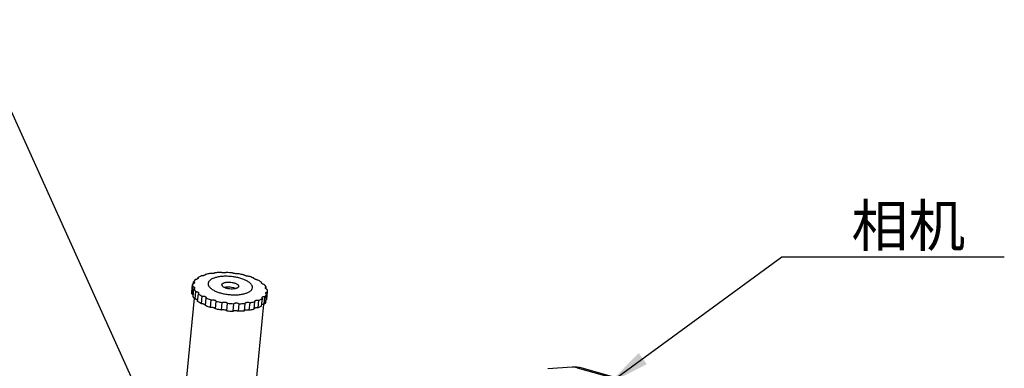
# Model space of a CAD drawing. Header units: millimetres. Extents: x 72 to 394, y 60 to 262.
# Tile 36 of 36: x 323 to 394, y 233 to 258. Entities that reach past the tile are written whole.
import ezdxf

# ---------------------------------------------------------------- set-up
doc = ezdxf.new("R2010")
doc.units = ezdxf.units.MM
doc.header["$LTSCALE"] = 23.1
doc.layers.get('0').update_dxf_attribs({"linetype": 'CONTINUOUS'})
for name, color, linetype in [('00_COMPONENTS', 7, 'CONTINUOUS'), ('256', 7, 'CONTINUOUS'), ('50_ALL_DETAILS', 7, 'CONTINUOUS')]:
    doc.layers.add(name, color=color, linetype=linetype)
doc.styles.get("Standard").update_dxf_attribs({"font": 'simfang.ttf'})
doc.dimstyles.get("Standard").update_dxf_attribs({"dimtxt": 3, "dimasz": 3, "dimexe": 2.5, "dimexo": 0.5, "dimtad": 1, "dimdsep": 46, "dimtxsty": 'STANDARD', "dimblk": '_FILLED', "dimblk1": '_FILLED', "dimblk2": '_FILLED', "dimcen": 0.09, "dimclrt": 3, "dimazin": 2, "dimtol": 1, "dimtp": 0.01, "dimtm": 0.01, "dimtfac": 1, "dimtofl": 0, "dimtmove": 0, "dimatfit": 3, "dimldrblk": '_FILLED', "dimfxl": 1, "dimtolj": 1, "dimarcsym": 0})

# ---------------------------------------------------------------- blocks, each defined once
blk = doc.blocks.new('_FILLED')
at = {"color": 0, "linetype": 'ByBlock'}
blk.add_solid([(0, 0), (-1, 0.167), (-1, -0.167)], dxfattribs=at)

msp = doc.modelspace()

# ---------------------------------------------------------------- linework, layer by layer
at = {"layer": '00_COMPONENTS', "color": 7}
for p, q in [((362.701, 232.899), (360.951, 232.792)), ((363.037, 232.91), (362.797, 232.904)), ((363.052, 232.871), (367.427, 231.647)), ((367.632, 231.652), (363.256, 232.876))]:
    msp.add_line(p, q, dxfattribs=at)
at = {"layer": '00_COMPONENTS', "color": 4}
msp.add_line((363.256, 232.876), (363.052, 232.871), dxfattribs=at)
at = {"layer": '00_COMPONENTS', "color": 7}
for points, knots in [([(362.797, 232.904), (362.789, 232.904), (362.757, 232.903), (362.725, 232.901), (362.701, 232.899)], [0, 0, 0, 0, 0.252522, 1, 1, 1, 1]), ([(363.052, 232.871), (363.032, 232.877), (362.991, 232.888), (362.927, 232.9), (362.862, 232.905), (362.819, 232.905), (362.797, 232.904)], [0, 0, 0, 0, 0.2413, 0.49305, 0.749002, 1, 1, 1, 1]), ([(363.037, 232.91), (363.055, 232.911), (363.091, 232.91), (363.147, 232.904), (363.202, 232.892), (363.238, 232.882), (363.256, 232.876)], [0, 0, 0, 0, 0.243773, 0.492012, 0.744631, 1, 1, 1, 1])]:
    msp.add_open_spline(points, degree=3, knots=knots, dxfattribs=at)
at = {"layer": '256', "color": 7}
for p, q in [((335.779, 239.25), (335.786, 239.327)), ((336.317, 239.53), (336.319, 239.551)), ((339.829, 239.294), (339.83, 239.296)), ((335.37, 238.298), (335.423, 238.843)), ((335.382, 238.143), (335.434, 238.689)), ((335.451, 237.977), (335.503, 238.522)), ((335.468, 238.888), (335.482, 239.029)), ((340.379, 238.937), (340.385, 238.992)), ((340.706, 238.531), (340.717, 238.648)), ((335.53, 237.866), (334.563, 227.808)), ((335.596, 237.792), (335.649, 238.338)), ((335.783, 237.633), (335.836, 238.179)), ((336.052, 237.466), (336.104, 238.011)), ((336.338, 237.329), (336.391, 237.875)), ((336.391, 237.878), (336.391, 237.875)), ((340.382, 237.298), (340.434, 237.844)), ((340.556, 237.431), (340.609, 237.977)), ((340.686, 237.596), (340.739, 238.141)), ((340.742, 237.753), (340.794, 238.298)), ((340.745, 237.781), (340.798, 238.327)), ((336.704, 237.195), (336.756, 237.741)), ((337.062, 237.095), (337.114, 237.64)), ((337.488, 237.007), (337.54, 237.553)), ((337.883, 236.953), (337.935, 237.499)), ((338.328, 236.921), (338.381, 237.466)), ((338.721, 236.918), (338.773, 237.463)), ((339.142, 236.943), (339.194, 237.489)), ((339.494, 236.992), (339.546, 237.538)), ((340.511, 237.428), (339.54, 227.33)), ((339.849, 237.074), (339.902, 237.619)), ((340.126, 237.169), (340.179, 237.715))]:
    msp.add_line(p, q, dxfattribs=at)
for centre, radius, start, end in [((337.583, 233.099), 6.61, 83.90067, 87.77401), ((339.849, 239.292), 0.0202, 174.52872, 178.69993), ((335.869, 238.801), 0.448, 170.8367, 174.50989), ((340.352, 238.37), 0.448, 350.8367, 354.50989), ((338.637, 244.071), 6.61, 263.90067, 267.77401), ((340.3, 237.824), 0.448, 350.8367, 354.50991), ((338.583, 243.499), 6.584, 263.89303, 267.78165)]:
    msp.add_arc(centre, radius, start, end, dxfattribs=at)
for points, knots in [([(335.784, 239.253), (335.774, 239.246), (335.751, 239.233), (335.711, 239.217), (335.664, 239.203), (335.63, 239.197), (335.612, 239.194)], [0, 0, 0, 0, 0.193638, 0.430682, 0.703079, 1, 1, 1, 1]), ([(335.809, 239.29), (335.809, 239.287), (335.807, 239.279), (335.798, 239.266), (335.789, 239.257), (335.784, 239.253)], [0, 0, 0, 0, 0.204286, 0.559755, 1, 1, 1, 1]), ([(336.042, 239.456), (336.019, 239.446), (335.931, 239.408), (335.846, 239.364), (335.786, 239.327)], [0, 0, 0, 0, 0.264485, 1, 1, 1, 1]), ([(335.786, 239.327), (335.79, 239.324), (335.797, 239.319), (335.805, 239.31), (335.809, 239.3), (335.81, 239.293), (335.809, 239.29)], [0, 0, 0, 0, 0.299443, 0.556652, 0.783706, 1, 1, 1, 1]), ([(336.32, 239.541), (336.32, 239.535), (336.315, 239.527), (336.306, 239.518), (336.292, 239.507), (336.268, 239.495), (336.233, 239.483), (336.191, 239.472), (336.144, 239.464), (336.094, 239.458), (336.059, 239.456), (336.042, 239.456)], [0, 0, 0, 0, 0.054415, 0.088737, 0.129003, 0.228329, 0.351924, 0.496317, 0.656463, 0.826444, 1, 1, 1, 1]), ([(336.674, 239.633), (336.643, 239.627), (336.524, 239.604), (336.405, 239.576), (336.319, 239.551)], [0, 0, 0, 0, 0.259447, 1, 1, 1, 1]), ([(336.319, 239.551), (336.319, 239.55), (336.32, 239.547), (336.32, 239.543), (336.32, 239.541)], [0, 0, 0, 0, 0.256766, 1, 1, 1, 1]), ([(337.026, 239.681), (337.022, 239.676), (337.007, 239.665), (336.978, 239.654), (336.94, 239.644), (336.875, 239.633), (336.785, 239.627), (336.712, 239.629), (336.674, 239.633)], [0, 0, 0, 0, 0.06058, 0.146372, 0.256827, 0.388249, 0.690621, 1, 1, 1, 1]), ([(339.56, 238.366), (339.582, 238.383), (339.622, 238.417), (339.67, 238.474), (339.703, 238.536), (339.721, 238.599), (339.723, 238.665), (339.709, 238.731), (339.679, 238.797), (339.634, 238.863), (339.576, 238.927), (339.503, 238.989), (339.417, 239.05), (339.282, 239.129), (339.085, 239.218), (338.821, 239.305), (338.53, 239.371), (338.225, 239.416), (337.915, 239.436), (337.614, 239.431), (337.332, 239.402), (337.116, 239.356), (336.962, 239.307), (336.861, 239.267), (336.772, 239.221), (336.719, 239.186), (336.695, 239.168)], [0, 0, 0, 0, 0.02218, 0.042292, 0.060786, 0.078306, 0.095641, 0.113613, 0.132943, 0.154164, 0.177622, 0.203498, 0.231845, 0.262622, 0.330908, 0.406846, 0.488284, 0.572714, 0.657445, 0.739771, 0.817127, 0.887266, 0.919084, 0.948517, 0.975486, 1, 1, 1, 1]), ([(337.448, 239.707), (337.412, 239.706), (337.271, 239.702), (337.131, 239.692), (337.026, 239.681)], [0, 0, 0, 0, 0.254773, 1, 1, 1, 1]), ([(337.84, 239.704), (337.829, 239.7), (337.804, 239.694), (337.763, 239.688), (337.714, 239.684), (337.642, 239.683), (337.568, 239.687), (337.497, 239.697), (337.463, 239.703), (337.448, 239.707)], [0, 0, 0, 0, 0.085898, 0.193347, 0.318421, 0.455772, 0.741774, 0.877377, 1, 1, 1, 1]), ([(338.68, 239.617), (338.665, 239.616), (338.633, 239.614), (338.563, 239.615), (338.473, 239.623), (338.385, 239.639), (338.323, 239.656), (338.297, 239.666), (338.286, 239.672)], [0, 0, 0, 0, 0.11265, 0.240742, 0.520658, 0.789537, 0.904502, 1, 1, 1, 1]), ([(339.106, 239.53), (339.072, 239.538), (338.93, 239.571), (338.788, 239.599), (338.68, 239.617)], [0, 0, 0, 0, 0.246465, 1, 1, 1, 1]), ([(339.465, 239.43), (339.428, 239.431), (339.373, 239.438), (339.3, 239.452), (339.248, 239.465), (339.2, 239.479), (339.16, 239.495), (339.129, 239.511), (339.112, 239.524), (339.106, 239.53)], [0, 0, 0, 0, 0.290276, 0.441257, 0.587012, 0.72086, 0.836917, 0.930716, 1, 1, 1, 1]), ([(339.83, 239.296), (339.801, 239.308), (339.681, 239.357), (339.558, 239.4), (339.465, 239.43)], [0, 0, 0, 0, 0.242067, 1, 1, 1, 1]), ([(340.116, 239.159), (340.098, 239.162), (340.062, 239.17), (340.01, 239.184), (339.96, 239.2), (339.917, 239.218), (339.88, 239.237), (339.856, 239.253), (339.842, 239.267), (339.833, 239.277), (339.829, 239.287), (339.829, 239.292)], [0, 0, 0, 0, 0.169079, 0.337565, 0.498428, 0.644865, 0.770916, 0.872208, 0.912981, 0.947338, 1, 1, 1, 1]), ([(335.423, 238.843), (335.42, 238.818), (335.42, 238.766), (335.428, 238.714), (335.434, 238.689)], [0, 0, 0, 0, 0.494058, 1, 1, 1, 1]), ([(335.549, 238.965), (335.548, 238.956), (335.542, 238.942), (335.528, 238.926), (335.508, 238.909), (335.474, 238.89), (335.443, 238.878), (335.426, 238.872)], [0, 0, 0, 0, 0.168408, 0.271376, 0.389054, 0.668379, 1, 1, 1, 1]), ([(335.434, 238.689), (335.453, 238.686), (335.487, 238.678), (335.526, 238.66), (335.548, 238.642), (335.559, 238.628), (335.565, 238.613), (335.565, 238.602), (335.565, 238.597)], [0, 0, 0, 0, 0.33222, 0.604706, 0.718153, 0.818587, 0.910403, 1, 1, 1, 1]), ([(335.612, 239.194), (335.598, 239.181), (335.549, 239.131), (335.507, 239.074), (335.482, 239.029)], [0, 0, 0, 0, 0.26533, 1, 1, 1, 1]), ([(335.482, 239.029), (335.492, 239.026), (335.51, 239.018), (335.533, 239.003), (335.545, 238.988), (335.549, 238.975), (335.55, 238.968), (335.549, 238.965)], [0, 0, 0, 0, 0.325162, 0.591035, 0.806452, 0.903675, 1, 1, 1, 1]), ([(335.565, 238.597), (335.564, 238.59), (335.56, 238.576), (335.547, 238.557), (335.528, 238.538), (335.512, 238.527), (335.503, 238.522)], [0, 0, 0, 0, 0.200218, 0.429035, 0.69495, 1, 1, 1, 1]), ([(335.503, 238.522), (335.513, 238.506), (335.555, 238.44), (335.607, 238.38), (335.649, 238.338)], [0, 0, 0, 0, 0.23463, 1, 1, 1, 1]), ([(336.695, 239.168), (336.673, 239.152), (336.634, 239.117), (336.585, 239.06), (336.552, 238.999), (336.534, 238.935), (336.532, 238.869), (336.547, 238.803), (336.576, 238.737), (336.621, 238.671), (336.68, 238.607), (336.753, 238.545), (336.838, 238.484), (336.974, 238.405), (337.17, 238.316), (337.435, 238.229), (337.725, 238.163), (338.031, 238.118), (338.34, 238.098), (338.641, 238.103), (338.923, 238.132), (339.14, 238.178), (339.294, 238.227), (339.395, 238.267), (339.483, 238.313), (339.536, 238.348), (339.56, 238.366)], [0, 0, 0, 0, 0.02218, 0.042292, 0.060786, 0.078306, 0.095641, 0.113613, 0.132943, 0.154164, 0.177622, 0.203498, 0.231845, 0.262622, 0.330908, 0.406846, 0.488284, 0.572714, 0.657445, 0.739771, 0.817127, 0.887266, 0.919084, 0.948517, 0.975486, 1, 1, 1, 1]), ([(337.53, 238.824), (337.531, 238.833), (337.535, 238.85), (337.548, 238.874), (337.566, 238.897), (337.582, 238.911), (337.59, 238.917)], [0, 0, 0, 0, 0.223857, 0.459258, 0.715752, 1, 1, 1, 1]), ([(338.665, 238.617), (338.649, 238.604), (338.61, 238.582), (338.544, 238.556), (338.466, 238.536), (338.345, 238.518), (338.181, 238.514), (338.016, 238.532), (337.887, 238.561), (337.798, 238.587), (337.719, 238.619), (337.651, 238.655), (337.597, 238.694), (337.557, 238.736), (337.536, 238.774), (337.53, 238.803), (337.53, 238.818), (337.53, 238.824)], [0, 0, 0, 0, 0.048046, 0.104177, 0.167925, 0.238231, 0.392332, 0.552453, 0.630013, 0.703419, 0.771055, 0.831618, 0.884274, 0.928903, 0.966523, 0.983553, 1, 1, 1, 1]), ([(337.59, 238.917), (337.607, 238.93), (337.645, 238.952), (337.712, 238.978), (337.79, 238.998), (337.911, 239.016), (338.074, 239.02), (338.239, 239.002), (338.368, 238.973), (338.457, 238.947), (338.536, 238.915), (338.604, 238.879), (338.659, 238.84), (338.698, 238.798), (338.719, 238.76), (338.725, 238.731), (338.726, 238.717), (338.725, 238.71)], [0, 0, 0, 0, 0.048046, 0.104177, 0.167925, 0.238231, 0.392332, 0.552453, 0.630013, 0.703419, 0.771055, 0.831618, 0.884274, 0.928903, 0.966523, 0.983553, 1, 1, 1, 1]), ([(338.506, 238.547), (338.479, 238.56), (338.42, 238.584), (338.29, 238.622), (338.117, 238.651), (337.941, 238.656), (337.806, 238.643), (337.744, 238.631), (337.714, 238.623)], [0, 0, 0, 0, 0.112941, 0.236069, 0.499999, 0.763929, 0.887058, 1, 1, 1, 1]), ([(338.725, 238.71), (338.724, 238.701), (338.72, 238.684), (338.708, 238.66), (338.689, 238.637), (338.674, 238.623), (338.665, 238.617)], [0, 0, 0, 0, 0.223857, 0.459258, 0.715752, 1, 1, 1, 1]), ([(340.385, 238.992), (340.364, 239.007), (340.278, 239.067), (340.187, 239.121), (340.116, 239.159)], [0, 0, 0, 0, 0.237286, 1, 1, 1, 1]), ([(340.572, 238.833), (340.544, 238.841), (340.504, 238.856), (340.454, 238.88), (340.424, 238.898), (340.399, 238.916), (340.377, 238.937), (340.366, 238.957), (340.367, 238.968)], [0, 0, 0, 0, 0.346358, 0.503499, 0.644185, 0.765042, 0.864061, 1, 1, 1, 1]), ([(340.367, 238.968), (340.368, 238.973), (340.372, 238.983), (340.38, 238.989), (340.385, 238.992)], [0, 0, 0, 0, 0.460942, 1, 1, 1, 1]), ([(340.717, 238.648), (340.708, 238.664), (340.665, 238.73), (340.614, 238.79), (340.572, 238.833)], [0, 0, 0, 0, 0.23463, 1, 1, 1, 1]), ([(340.786, 238.482), (340.768, 238.491), (340.734, 238.509), (340.697, 238.537), (340.676, 238.559), (340.665, 238.575), (340.659, 238.59), (340.658, 238.6), (340.659, 238.604)], [0, 0, 0, 0, 0.337522, 0.621388, 0.739202, 0.840226, 0.925868, 1, 1, 1, 1]), ([(340.659, 238.604), (340.659, 238.609), (340.663, 238.62), (340.676, 238.633), (340.694, 238.643), (340.709, 238.647), (340.717, 238.648)], [0, 0, 0, 0, 0.199391, 0.417982, 0.681196, 1, 1, 1, 1]), ([(335.382, 238.143), (335.376, 238.169), (335.367, 238.22), (335.368, 238.272), (335.37, 238.298)], [0, 0, 0, 0, 0.505942, 1, 1, 1, 1]), ([(335.464, 238.106), (335.452, 238.113), (335.425, 238.128), (335.397, 238.138), (335.382, 238.143)], [0, 0, 0, 0, 0.466159, 1, 1, 1, 1]), ([(335.596, 237.792), (335.582, 237.807), (335.528, 237.864), (335.48, 237.927), (335.451, 237.977)], [0, 0, 0, 0, 0.266349, 1, 1, 1, 1]), ([(335.649, 238.338), (335.677, 238.337), (335.718, 238.332), (335.769, 238.318), (335.8, 238.304), (335.826, 238.287), (335.844, 238.268), (335.855, 238.246), (335.856, 238.23), (335.855, 238.222)], [0, 0, 0, 0, 0.328118, 0.474957, 0.606774, 0.722609, 0.823597, 0.913737, 1, 1, 1, 1]), ([(335.855, 238.222), (335.854, 238.215), (335.85, 238.199), (335.841, 238.185), (335.836, 238.179)], [0, 0, 0, 0, 0.472796, 1, 1, 1, 1]), ([(335.836, 238.179), (335.856, 238.164), (335.943, 238.103), (336.033, 238.049), (336.104, 238.011)], [0, 0, 0, 0, 0.237286, 1, 1, 1, 1]), ([(336.104, 238.011), (336.141, 238.015), (336.196, 238.014), (336.265, 238), (336.31, 237.985), (336.346, 237.964), (336.374, 237.938), (336.39, 237.909), (336.392, 237.888), (336.391, 237.878)], [0, 0, 0, 0, 0.316319, 0.464645, 0.600236, 0.72024, 0.824197, 0.915111, 1, 1, 1, 1]), ([(336.391, 237.875), (336.42, 237.863), (336.54, 237.814), (336.662, 237.771), (336.756, 237.741)], [0, 0, 0, 0, 0.242067, 1, 1, 1, 1]), ([(340.179, 237.715), (340.202, 237.724), (340.29, 237.762), (340.375, 237.807), (340.434, 237.844)], [0, 0, 0, 0, 0.264485, 1, 1, 1, 1]), ([(340.413, 237.905), (340.414, 237.914), (340.42, 237.931), (340.433, 237.944), (340.44, 237.95)], [0, 0, 0, 0, 0.480907, 1, 1, 1, 1]), ([(340.434, 237.844), (340.427, 237.854), (340.416, 237.873), (340.413, 237.895), (340.413, 237.905)], [0, 0, 0, 0, 0.542824, 1, 1, 1, 1]), ([(340.44, 237.95), (340.449, 237.957), (340.472, 237.968), (340.512, 237.978), (340.558, 237.981), (340.591, 237.979), (340.609, 237.977)], [0, 0, 0, 0, 0.196394, 0.430499, 0.700666, 1, 1, 1, 1]), ([(340.609, 237.977), (340.622, 237.99), (340.671, 238.039), (340.714, 238.096), (340.739, 238.141)], [0, 0, 0, 0, 0.26533, 1, 1, 1, 1]), ([(340.674, 238.238), (340.675, 238.243), (340.677, 238.251), (340.684, 238.263), (340.695, 238.274), (340.715, 238.286), (340.749, 238.296), (340.778, 238.298), (340.794, 238.298)], [0, 0, 0, 0, 0.091497, 0.184705, 0.285649, 0.398696, 0.668876, 1, 1, 1, 1]), ([(340.739, 238.141), (340.729, 238.149), (340.711, 238.164), (340.689, 238.189), (340.676, 238.214), (340.674, 238.231), (340.674, 238.238)], [0, 0, 0, 0, 0.316074, 0.586744, 0.811692, 1, 1, 1, 1]), ([(340.798, 238.327), (340.8, 238.352), (340.801, 238.405), (340.792, 238.456), (340.786, 238.482)], [0, 0, 0, 0, 0.494058, 1, 1, 1, 1]), ([(335.771, 237.724), (335.762, 237.732), (335.738, 237.748), (335.697, 237.766), (335.649, 237.782), (335.614, 237.789), (335.596, 237.792)], [0, 0, 0, 0, 0.202935, 0.442066, 0.710862, 1, 1, 1, 1]), ([(335.79, 237.704), (335.789, 237.705), (335.783, 237.713), (335.777, 237.719), (335.771, 237.724)], [0, 0, 0, 0, 0.232434, 1, 1, 1, 1]), ([(336.052, 237.466), (336.027, 237.479), (335.935, 237.53), (335.846, 237.587), (335.783, 237.633)], [0, 0, 0, 0, 0.262707, 1, 1, 1, 1]), ([(336.259, 237.419), (336.245, 237.426), (336.213, 237.439), (336.144, 237.457), (336.089, 237.464), (336.052, 237.466)], [0, 0, 0, 0, 0.225137, 0.473133, 1, 1, 1, 1]), ([(336.339, 237.334), (336.339, 237.342), (336.335, 237.358), (336.319, 237.381), (336.292, 237.402), (336.271, 237.414), (336.259, 237.419)], [0, 0, 0, 0, 0.185126, 0.405506, 0.676453, 1, 1, 1, 1]), ([(336.704, 237.195), (336.672, 237.205), (336.549, 237.246), (336.427, 237.292), (336.338, 237.329)], [0, 0, 0, 0, 0.257684, 1, 1, 1, 1]), ([(336.923, 237.176), (336.887, 237.186), (336.814, 237.198), (336.74, 237.199), (336.704, 237.195)], [0, 0, 0, 0, 0.501742, 1, 1, 1, 1]), ([(336.756, 237.741), (336.792, 237.75), (336.849, 237.755), (336.923, 237.75), (336.976, 237.739), (337.024, 237.722), (337.074, 237.695), (337.104, 237.664), (337.114, 237.64)], [0, 0, 0, 0, 0.282547, 0.425801, 0.56395, 0.692786, 0.809189, 1, 1, 1, 1]), ([(337.062, 237.095), (337.057, 237.104), (337.041, 237.121), (337.01, 237.142), (336.969, 237.161), (336.939, 237.171), (336.923, 237.176)], [0, 0, 0, 0, 0.18705, 0.417918, 0.69128, 1, 1, 1, 1]), ([(337.488, 237.007), (337.452, 237.014), (337.309, 237.039), (337.167, 237.069), (337.062, 237.095)], [0, 0, 0, 0, 0.253218, 1, 1, 1, 1]), ([(337.114, 237.64), (337.149, 237.632), (337.29, 237.599), (337.433, 237.571), (337.54, 237.553)], [0, 0, 0, 0, 0.246465, 1, 1, 1, 1]), ([(337.54, 237.553), (337.571, 237.567), (337.642, 237.585), (337.734, 237.584), (337.806, 237.569), (337.857, 237.551), (337.9, 237.529), (337.925, 237.509), (337.935, 237.499)], [0, 0, 0, 0, 0.24509, 0.514946, 0.649001, 0.77662, 0.894353, 1, 1, 1, 1]), ([(338.381, 237.466), (338.391, 237.475), (338.416, 237.491), (338.459, 237.508), (338.509, 237.518), (338.582, 237.522), (338.673, 237.509), (338.743, 237.482), (338.773, 237.463)], [0, 0, 0, 0, 0.099264, 0.211366, 0.335054, 0.467458, 0.741653, 1, 1, 1, 1]), ([(338.773, 237.463), (338.809, 237.464), (338.949, 237.469), (339.09, 237.479), (339.194, 237.489)], [0, 0, 0, 0, 0.254773, 1, 1, 1, 1]), ([(339.194, 237.489), (339.199, 237.499), (339.212, 237.519), (339.243, 237.542), (339.283, 237.558), (339.33, 237.568), (339.382, 237.571), (339.456, 237.566), (339.511, 237.551), (339.546, 237.538)], [0, 0, 0, 0, 0.086226, 0.183623, 0.295292, 0.421169, 0.558871, 0.704505, 1, 1, 1, 1]), ([(339.546, 237.538), (339.577, 237.543), (339.697, 237.566), (339.815, 237.594), (339.902, 237.619)], [0, 0, 0, 0, 0.259447, 1, 1, 1, 1]), ([(339.921, 237.153), (339.913, 237.15), (339.898, 237.144), (339.872, 237.129), (339.857, 237.114), (339.852, 237.103)], [0, 0, 0, 0, 0.306202, 0.573576, 1, 1, 1, 1]), ([(339.901, 237.639), (339.902, 237.648), (339.908, 237.666), (339.926, 237.689), (339.954, 237.708), (339.99, 237.721), (340.032, 237.728), (340.096, 237.73), (340.146, 237.723), (340.179, 237.715)], [0, 0, 0, 0, 0.085217, 0.17562, 0.278258, 0.396567, 0.530723, 0.678609, 1, 1, 1, 1]), ([(339.902, 237.619), (339.902, 237.621), (339.901, 237.627), (339.901, 237.634), (339.901, 237.639)], [0, 0, 0, 0, 0.255427, 1, 1, 1, 1]), ([(340.126, 237.169), (340.089, 237.173), (340.035, 237.174), (339.967, 237.166), (339.936, 237.158), (339.921, 237.153)], [0, 0, 0, 0, 0.537703, 0.782747, 1, 1, 1, 1]), ([(340.382, 237.298), (340.363, 237.286), (340.28, 237.238), (340.194, 237.197), (340.126, 237.169)], [0, 0, 0, 0, 0.235718, 1, 1, 1, 1]), ([(340.556, 237.431), (340.539, 237.431), (340.507, 237.429), (340.461, 237.421), (340.423, 237.409), (340.4, 237.398), (340.391, 237.391)], [0, 0, 0, 0, 0.294998, 0.564738, 0.801306, 1, 1, 1, 1]), ([(340.686, 237.596), (340.678, 237.581), (340.642, 237.521), (340.595, 237.468), (340.556, 237.431)], [0, 0, 0, 0, 0.236449, 1, 1, 1, 1]), ([(340.742, 237.753), (340.738, 237.752), (340.724, 237.75), (340.711, 237.746), (340.701, 237.743)], [0, 0, 0, 0, 0.26169, 1, 1, 1, 1]), ([(337.698, 237.017), (337.661, 237.022), (337.606, 237.025), (337.536, 237.018), (337.503, 237.012), (337.488, 237.007)], [0, 0, 0, 0, 0.530479, 0.777501, 1, 1, 1, 1]), ([(337.883, 236.953), (337.872, 236.961), (337.846, 236.976), (337.785, 237.001), (337.734, 237.012), (337.698, 237.017)], [0, 0, 0, 0, 0.208427, 0.449983, 1, 1, 1, 1]), ([(338.508, 236.958), (338.49, 236.958), (338.455, 236.957), (338.406, 236.95), (338.364, 236.938), (338.339, 236.927), (338.328, 236.921)], [0, 0, 0, 0, 0.292216, 0.561843, 0.799768, 1, 1, 1, 1]), ([(338.721, 236.918), (338.705, 236.924), (338.672, 236.935), (338.602, 236.952), (338.546, 236.957), (338.508, 236.958)], [0, 0, 0, 0, 0.2303, 0.48017, 1, 1, 1, 1]), ([(339.142, 236.943), (339.108, 236.94), (338.967, 236.927), (338.827, 236.92), (338.721, 236.918)], [0, 0, 0, 0, 0.244925, 1, 1, 1, 1]), ([(339.274, 237.005), (339.259, 237.002), (339.23, 236.997), (339.191, 236.984), (339.161, 236.967), (339.146, 236.951), (339.142, 236.943)], [0, 0, 0, 0, 0.317583, 0.591947, 0.818197, 1, 1, 1, 1]), ([(339.494, 236.992), (339.457, 237.001), (339.384, 237.011), (339.31, 237.01), (339.274, 237.005)], [0, 0, 0, 0, 0.508627, 1, 1, 1, 1]), ([(339.849, 237.074), (339.821, 237.066), (339.704, 237.034), (339.585, 237.008), (339.494, 236.992)], [0, 0, 0, 0, 0.240358, 1, 1, 1, 1])]:
    msp.add_open_spline(points, degree=3, knots=knots, dxfattribs=at)

# ---------------------------------------------------------------- texts
at = {"layer": '50_ALL_DETAILS', "color": 4}
msp.add_text('相机 ', height=3, dxfattribs=at).set_placement((382.773, 241.573))

# ---------------------------------------------------------------- leaders
for points in [[(333.489, 226.739), (319.405, 257.854), (296.826, 257.854)], [(365.356, 231.752), (377.773, 240.823), (393.765, 240.823)]]:
    msp.add_leader(points, dimstyle='STANDARD', override={"dimtad": 1}, dxfattribs=at)

doc.saveas('drawing.dxf')
